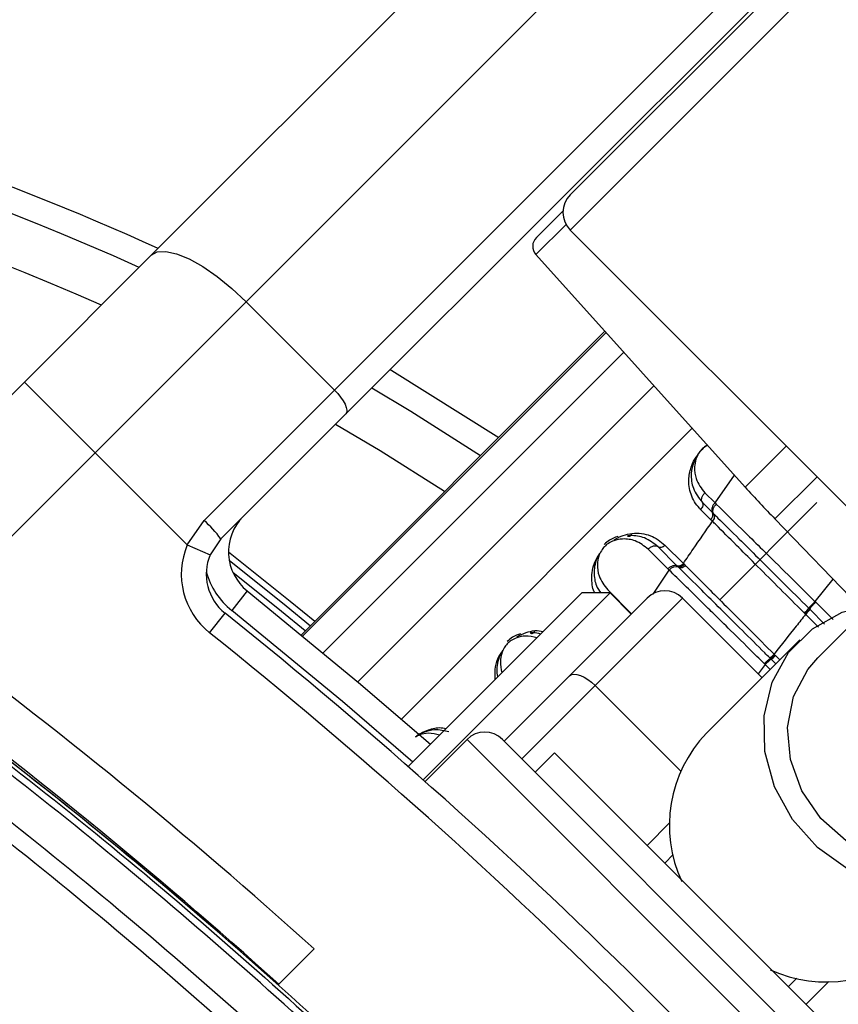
# Model space of a CAD drawing. Header units: millimetres. Extents: x 38476 to 443956, y 24059 to 406945.
# Tile 34 of 75: x 92548 to 94187, y 246036 to 248007. Entities that reach past the tile are written whole.
import ezdxf

# ---------------------------------------------------------------- set-up
doc = ezdxf.new("R2010")
doc.units = ezdxf.units.MM
doc.layers.add('COMPONENT_GEOMETRY', color=7, linetype='Continuous')
doc.styles.add('SLDTEXTSTYLE1', font='TXT', dxfattribs={"width": 0.75})
doc.dimstyles.new('SLDDIMSTYLE0', dxfattribs={"dimtxt": 2500, "dimasz": 165.1, "dimexe": 0, "dimexo": 0.0625, "dimgap": 625, "dimtad": 0, "dimtih": 1, "dimtoh": 1, "dimdec": 0, "dimlfac": 0.02, "dimrnd": 1e-09, "dimzin": 12, "dimdsep": 46, "dimtxsty": 'SLDTEXTSTYLE1', "dimsah": 1, "dimcen": 0.09, "dimadec": 0, "dimazin": 3, "dimtfac": 1, "dimtdec": 0, "dimtofl": 0, "dimtmove": 0, "dimatfit": 3, "dimfxl": 1, "dimfrac": 2, "dimtolj": 1, "dimtzin": 12, "dimarcsym": 0})

# ---------------------------------------------------------------- blocks, each defined once
blk = doc.blocks.new('_D_2')
at = {"layer": 'COMPONENT_GEOMETRY', "color": 7, "ltscale": 50}
for p, q in [((240160.5, 319828.1), (240160.5, 204975.3)), ((68024.7, 220333.8), (68024.7, 204975.3)), ((68024.7, 205134.1), (150398.2, 205134.1)), ((240160.5, 205134.1), (157787, 205134.1))]:
    blk.add_line(p, q, dxfattribs=at)
for points in [[(68024.7, 205134.1), (68189.8, 205108.7), (68189.8, 205159.5)], [(240160.5, 205134.1), (239995.4, 205159.5), (239995.4, 205108.7)]]:
    blk.add_solid(points, dxfattribs=at)
at = {"layer": 'COMPONENT_GEOMETRY', "color": 7, "ltscale": 50, "insert": (150398.2, 206372.4), "char_height": 2500, "attachment_point": 1, "style": 'SLDTEXTSTYLE1'}
blk.add_mtext('3443', dxfattribs=at)

msp = doc.modelspace()

# ---------------------------------------------------------------- linework, layer by layer
at = {"color": 7, "linetype": 'Continuous', "lineweight": 25, "ltscale": 50}
for p, q in [((92811.23, 247535.69), (94310.59, 249035.05)), ((94500.38, 248942), (93001.03, 247442.64)), ((94828.43, 248835.18), (93650.17, 247656.92)), ((93177.8, 247265.87), (94677.16, 248765.22)), ((94700.42, 248717.77), (93201.06, 247218.42)), ((93582.3, 247571.37), (93635.63, 247624.7)), ((93650.17, 247586.21), (94211.24, 247025.15)), ((92557.3, 247281.76), (92811.23, 247535.69)), ((93581.4, 247536.97), (94000.34, 247071.69)), ((93001.03, 247442.64), (92698.72, 247140.34)), ((93177.8, 247265.87), (93001.03, 247442.64)), ((93719.38, 247383.73), (93111.74, 246776.09)), ((92195.81, 246920.27), (92557.3, 247281.76)), ((92557.3, 247281.76), (92698.72, 247140.34)), ((92916.96, 247005.02), (93177.8, 247265.87)), ((93201.06, 247218.42), (92950.66, 246968.01)), ((92698.72, 247140.34), (92348.41, 246790.03)), ((92883.25, 246955.81), (92698.72, 247140.34)), ((93919.51, 247060.37), (93940.09, 247039.78)), ((93931.21, 247006.83), (93911.13, 247026.92)), ((93914.62, 247040.86), (93934.91, 247020.56)), ((93940.09, 247039.78), (93942.38, 247037.53)), ((92883.25, 246955.81), (92916.96, 247005.02)), ((93934.91, 247003.14), (93931.21, 247006.83)), ((93934.91, 247020.56), (93937.12, 247018.36)), ((94059.85, 247007.87), (94229.87, 246831.81)), ((92950.66, 246968.01), (92929.29, 246936.3)), ((92883.25, 246955.81), (92929.29, 246936.3)), ((93845.74, 246907.86), (93806.37, 246947.23)), ((93863.08, 246914.93), (93825.88, 246952.12)), ((93839.82, 246955.61), (93876.63, 246918.8)), ((93848.15, 246905.47), (93845.74, 246907.86)), ((93864.7, 246913.3), (93863.08, 246914.93)), ((93867.06, 246910.96), (93864.7, 246913.31)), ((93876.63, 246918.8), (93878.19, 246917.23)), ((93878.19, 246917.23), (93880.49, 246914.93)), ((94326.34, 246910.39), (94145.66, 246729.71)), ((93003.53, 246863.8), (92972.3, 246824.75)), ((93325.51, 246512.01), (93673.35, 246859.86)), ((93355.58, 246485.51), (93729.92, 246859.86)), ((93648.72, 246693.8), (93804.17, 246849.25)), ((93729.92, 246859.86), (93673.35, 246859.86)), ((93874.88, 246849.25), (93700, 246674.37)), ((93772.35, 246817.43), (93729.92, 246859.86)), ((93874.88, 246849.25), (94033.98, 246690.15)), ((94127.67, 246829.07), (94129.14, 246827.62)), ((94129.13, 246827.63), (94130.15, 246826.61)), ((94140.1, 246842.75), (94141.58, 246841.28)), ((92927.7, 246780.14), (92958.92, 246819.19)), ((94120.29, 246817.82), (94118.87, 246819.25)), ((94121.25, 246816.86), (94120.29, 246817.82)), ((94109.6, 246765.77), (93922.67, 246578.84)), ((94050.77, 246728.51), (94049.73, 246729.55)), ((94058.25, 246737.11), (94059.32, 246736.04)), ((94059.32, 246736.04), (94060.9, 246734.48)), ((94040.39, 246716.38), (94038.78, 246717.98)), ((94052.35, 246726.94), (94050.79, 246728.5)), ((94061.56, 246717.73), (94052.35, 246726.94)), ((93517.79, 246562.87), (93648.72, 246693.8)), ((93443.55, 246566.41), (93359.33, 246482.19)), ((94334.5, 245746.16), (93514.26, 246566.41)), ((93618.55, 246539.89), (93579.66, 246501)), ((93618.55, 246539.89), (94307.98, 245850.46)), ((93856.38, 246335.77), (93839.52, 246318.92)), ((93065.15, 246074.87), (93137.28, 246147.01)), ((93046.84, 246093.87), (93044, 246093.76)), ((93046.47, 246091.55), (93047.86, 246092.94)), ((94087.01, 246071.43), (94103.87, 246088.29))]:
    msp.add_line(p, q, dxfattribs=at)
at = {"color": 8, "linetype": 'Continuous', "lineweight": 25, "ltscale": 50}
for p, q in [((93650.17, 247586.21), (94872.07, 248808.11)), ((93641.79, 247597.35), (93581.4, 247536.97)), ((93719.39, 247383.72), (93111.75, 246776.08)), ((93114.54, 246773.79), (93721.8, 247381.04)), ((93757.14, 247341.79), (93155.37, 246740.03)), ((93817.62, 247274.62), (93224.82, 246681.82)), ((93894.25, 247189.51), (93312, 246607.26)), ((94000.34, 247071.69), (94082.51, 247153.87)), ((93940.09, 247039.78), (93979.08, 247095.31)), ((94144.18, 247092.2), (94059.85, 247007.87)), ((94143.86, 247040.45), (93949.41, 246846)), ((93815.93, 246857.04), (93848.15, 246905.47)), ((94176.03, 246887.57), (94140.1, 246842.75)), ((93725.05, 246865.92), (93772.94, 246818.02)), ((94147.19, 246790.91), (94121.25, 246816.86)), ((94130.15, 246826.61), (94159.32, 246797.43)), ((94060.9, 246734.48), (94069.6, 246725.77)), ((94040.39, 246716.38), (94026.14, 246697.99)), ((94050.3, 246706.47), (94040.39, 246716.38)), ((93700, 246674.37), (93553.15, 246527.52)), ((93700, 246674.37), (93871.27, 246503.1)), ((94334.5, 245675.45), (93443.55, 246566.41)), ((93804.17, 246354.28), (93849.74, 246399.85)), ((94167.94, 246081.65), (94122.37, 246036.08))]:
    msp.add_line(p, q, dxfattribs=at)
at = {"color": 7, "linetype": 'Continuous', "lineweight": 25, "ltscale": 50, "flags": 128}
for points in [[(92811.23, 247535.69), (92823.39, 247542.41), (92840.51, 247543.44), (92861.94, 247538.73), (92886.86, 247528.48), (92914.3, 247513.06), (92943.22, 247493.08), (92972.51, 247469.3), (93001.03, 247442.64)], [(93289.5, 247306.85), (93292.8, 247304.9), (93506.82, 247171.17)], [(93177.8, 247265.87), (93184.47, 247258.74), (93190.41, 247251.42), (93195.41, 247244.19), (93199.26, 247237.32), (93201.82, 247231.09), (93203, 247225.74), (93202.74, 247221.46), (93201.06, 247218.42)], [(93252.97, 247270.32), (93330.89, 247223.7), (93470.73, 247135.08)], [(93398.49, 247062.84), (93269.32, 247144.11), (93179.84, 247197.19)], [(93764.44, 246974.02), (93765.74, 246973.34), (93767.08, 246973.03), (93768.4, 246973.09), (93769.67, 246973.53), (93770.85, 246974.34), (93771.9, 246975.48), (93772.79, 246976.93), (93773.49, 246978.64)], [(92965.97, 246942.15), (93089.15, 246843.31), (93138.5, 246802.85)], [(93003.53, 246863.8), (93226.29, 246680.57), (93370.12, 246556.62)], [(94533.86, 246341.51), (94479.84, 246300.81), (94415.88, 246276), (94346.01, 246268.64), (94274.61, 246279.18), (94206.17, 246306.97), (94144.99, 246350.26), (94094.92, 246406.33), (94059.1, 246471.65), (94039.78, 246542.13), (94038.18, 246613.32), (94054.39, 246680.77), (94087.4, 246740.23), (94135.14, 246787.96), (94194.6, 246820.97), (94251.87, 246835.92)], [(93569.98, 246779.57), (93571.29, 246778.88), (93572.62, 246778.57), (93573.94, 246778.64), (93575.21, 246779.08), (93576.39, 246779.88), (93577.44, 246781.03), (93578.33, 246782.47), (93579.04, 246784.18)], [(94497.8, 246377.57), (94448.63, 246341.45), (94390.04, 246321.08), (94326.39, 246317.95), (94262.39, 246332.3), (94202.8, 246363.06), (94152.02, 246407.96), (94113.83, 246463.67), (94091.06, 246526.04), (94085.4, 246590.47), (94097.26, 246652.16), (94125.78, 246706.54), (94145.66, 246729.71)], [(93648.72, 246693.8), (93652.5, 246696.23), (93657.5, 246697.2), (93663.52, 246696.69), (93670.33, 246694.7), (93677.67, 246691.33), (93685.26, 246686.69), (93692.79, 246680.96), (93700, 246674.37)]]:
    msp.add_lwpolyline(points, dxfattribs=at)
at = {"color": 8, "linetype": 'Continuous', "lineweight": 25, "ltscale": 50, "flags": 128}
for points in [[(92967.34, 246925.41), (93081.39, 246833.79), (93129.78, 246794.13)], [(93119.4, 246783.75), (93072.16, 246822.46), (92974.8, 246900.84)], [(93334.69, 246521.19), (93194, 246642.4), (92972.3, 246824.75)]]:
    msp.add_lwpolyline(points, dxfattribs=at)
at = {"color": 7, "linetype": 'Continuous', "lineweight": 25, "ltscale": 2500}
for centre, radius, start, end in [((90724.72, 242956.63), 5050, 90, 24.57323), ((90724.72, 242956.63), 5050, 65.42677, 90), ((90724.72, 242956.63), 5000, 65.6403, 24.3597), ((90724.72, 242956.63), 4900, 66.0814, 23.9186), ((93685.53, 247621.57), 50, 135, 225), ((93599.98, 247553.7), 25, 135, 222), ((95858.2, 248744.52), 2500, 222, 224), ((93950.66, 247026.63), 16.88, 128.77682, 201.05829), ((92736.11, 246806.54), 268.52, 36.96611, 47.66233), ((93065.97, 246941.91), 100, 135, 231.35649), ((93923.66, 247016.23), 12.06, 308.77682, 21.05829), ((93021.37, 246897.3), 150, 157.04166, 231.35649), ((93021.37, 246897.3), 100, 157.04166, 231.35649), ((93861.45, 246895), 16.92, 70.61759, 141.79022), ((93867.15, 246926.33), 12.11, 250.32812, 321.56274), ((93870.99, 246922.38), 12.08, 251.04079, 321.883), ((86393.69, 238625.6), 10000, 46.719131, 55.490831), ((86393.69, 238625.6), 10000, 49.147412, 55.490831), ((93839.52, 246813.9), 50, 45, 135), ((94066.26, 246875.26), 76.84, 313.20123, 323.05155), ((94221.74, 246756.07), 119.07, 133.28304, 142.18478), ((86464.4, 238696.31), 10400, 38.643507, 51.356493), ((94062.53, 246879.37), 85.77, 313.21149, 322.03687), ((86369.59, 238649.79), 10100, 47.927635, 53.703556), ((86464.4, 238696.31), 10350, 38.643507, 51.356493), ((94018.27, 246773.59), 54.12, 305.53807, 317.6216), ((94020.75, 246771.34), 54.5, 305.43264, 317.43283), ((86369.59, 238649.79), 10000, 47.956937, 53.703556), ((94096.56, 246664.79), 76.27, 125.42762, 137.43389), ((90724.72, 242956.63), 3750, 91.69334, 358.30666), ((90724.72, 242956.63), 3745.57, 91.6649, 358.3351), ((90724.72, 242956.63), 3695.6, 92.38945, 357.61055), ((93478.9, 246531.05), 50, 45, 135), ((94116.17, 246394.12), 267.52, 136.33172, 204.78356), ((94161.85, 246350.29), 269.37, 245.48404, 313.40068)]:
    msp.add_arc(centre, radius, start, end, dxfattribs=at)
at = {"color": 8, "linetype": 'Continuous', "lineweight": 25, "ltscale": 2500}
msp.add_arc((93065.97, 246941.91), 150, 195.5484, 231.35649, dxfattribs=at)
at = {"color": 7, "linetype": 'Continuous', "lineweight": 25, "ltscale": 50}
for points, knots in [([(93924.71, 247155.69), (93921.01, 247152.97), (93913.11, 247147.15), (93903.49, 247134.77), (93895.21, 247118.19), (93890.77, 247094.96), (93894.91, 247066.26), (93907.72, 247049.75), (93914.62, 247040.86)], [0, 0, 0, 0, 0.0856429, 0.1828338, 0.2846799, 0.450859, 0.7040021, 1, 1, 1, 1]), ([(93911.13, 247026.92), (93910.3, 247027.77), (93901.9, 247036.41), (93890.43, 247055.8), (93885.6, 247085.59), (93891.66, 247111.54), (93898.13, 247126.66), (93902.68, 247132.2), (93903.04, 247132.63)], [0, 0, 0, 0, 0.0340925, 0.3459942, 0.6468263, 0.8540836, 0.9886855, 1, 1, 1, 1]), ([(93914.62, 247040.86), (93914.19, 247041.71), (93913.03, 247044.06), (93912.97, 247048.98), (93915.04, 247055.11), (93918.02, 247058.62), (93919.51, 247060.37)], [0, 0, 0, 0, 0.1610925, 0.4407283, 0.7203642, 1, 1, 1, 1]), ([(93937.12, 247018.36), (93936.73, 247019.18), (93935.65, 247021.45), (93935.72, 247026.25), (93937.89, 247032.28), (93940.89, 247035.77), (93942.39, 247037.52)], [0, 0, 0, 0, 0.1609958, 0.4406638, 0.7203319, 1, 1, 1, 1]), ([(93942.38, 247037.53), (93961.33, 247018.93), (93990.13, 246990.68), (94055.82, 246926.01), (94104.2, 246878.21), (94140.1, 246842.75)], [0, 0, 0, 0, 0.3318629, 0.5042378, 1, 1, 1, 1]), ([(93937.12, 247018.35), (93937.66, 247017.27), (93938.72, 247015.1), (93938.64, 247011.03), (93937.43, 247006.83), (93935.76, 247004.37), (93934.92, 247003.14)], [0, 0, 0, 0, 0.250067, 0.5000787, 0.75005, 1, 1, 1, 1]), ([(93937.13, 247018.35), (93940.04, 247015.46), (93955.9, 246999.74), (93984.95, 246970.91), (94044.09, 246912.19), (94092.93, 246863.62), (94127.67, 246829.07)], [0, 0, 0, 0, 0.0556846, 0.3031377, 0.5042301, 1, 1, 1, 1]), ([(93876.63, 246918.8), (93883.14, 246928.29), (93902.46, 246956.47), (93921.97, 246984.52), (93934.92, 247003.14)], [0, 0, 0, 0, 0.3365258, 1, 1, 1, 1]), ([(94118.87, 246819.25), (94116.27, 246821.85), (94082.35, 246855.75), (94035.1, 246902.97), (93979.85, 246958.21), (93952.21, 246985.86), (93937.26, 247000.8), (93934.92, 247003.14)], [0, 0, 0, 0, 0.0384214, 0.5011378, 0.7040542, 0.9536192, 1, 1, 1, 1]), ([(93806.37, 246947.23), (93798.11, 246953.64), (93783.37, 246965.07), (93758.5, 246968.89), (93739.6, 246965.75), (93727.02, 246959.79), (93718.23, 246952.56), (93711.43, 246943.45), (93706.27, 246931.38), (93703.6, 246913.87), (93706.99, 246889.47), (93718.31, 246874.7), (93725.05, 246865.92)], [0, 0, 0, 0, 0.1815485, 0.3237951, 0.4088504, 0.462296, 0.5041852, 0.5459836, 0.6005596, 0.6773038, 0.8079076, 1, 1, 1, 1]), ([(93745.26, 246972.51), (93739.56, 246970.6), (93729.78, 246967.32), (93721.56, 246959.94), (93718.13, 246956.87)], [0, 0, 0, 0, 0.582959, 1, 1, 1, 1]), ([(93737.91, 246966.33), (93744.08, 246969.56), (93756.14, 246975.87), (93767.8, 246977.73), (93773.49, 246978.64)], [0, 0, 0, 0, 0.5118667, 1, 1, 1, 1]), ([(93825.88, 246952.12), (93817.27, 246958.84), (93801.41, 246971.22), (93778.54, 246975.13), (93766.33, 246974.17), (93764.44, 246974.02)], [0, 0, 0, 0, 0.50068846, 0.92278647, 1, 1, 1, 1]), ([(93773.49, 246978.64), (93773.63, 246978.65), (93786.97, 246980.14), (93812.22, 246977.13), (93830.64, 246962.78), (93839.82, 246955.61)], [0, 0, 0, 0, 0.0050355, 0.5036009, 1, 1, 1, 1]), ([(93825.88, 246952.12), (93825.02, 246952.55), (93822.68, 246953.71), (93817.76, 246953.77), (93811.63, 246951.7), (93808.12, 246948.72), (93806.37, 246947.23)], [0, 0, 0, 0, 0.1610925, 0.4407283, 0.7203642, 1, 1, 1, 1]), ([(93708.64, 246938.71), (93707.79, 246937.22), (93703.62, 246930), (93697.27, 246911.59), (93697.6, 246891.48), (93702.12, 246872.36), (93708.13, 246864.42), (93711.59, 246859.86)], [0, 0, 0, 0, 0.0502474, 0.244096, 0.6053171, 0.7727698, 1, 1, 1, 1]), ([(93864.7, 246913.3), (93863.89, 246913.68), (93861.68, 246914.71), (93856.95, 246914.58), (93850.97, 246912.36), (93847.49, 246909.36), (93845.74, 246907.86)], [0, 0, 0, 0, 0.1612107, 0.4408071, 0.7204036, 1, 1, 1, 1]), ([(93864.7, 246913.3), (93865.63, 246912.93), (93867.49, 246912.18), (93871.11, 246912.69), (93874.89, 246914.33), (93877.09, 246916.26), (93878.19, 246917.23)], [0, 0, 0, 0, 0.2499992, 0.4999989, 0.7499992, 1, 1, 1, 1]), ([(94049.73, 246729.55), (94046.3, 246732.97), (94012.73, 246766.35), (93965.59, 246813.19), (93908.4, 246869.97), (93882.08, 246896.07), (93867.06, 246910.96)], [0, 0, 0, 0, 0.0516718, 0.5050665, 0.7175116, 1, 1, 1, 1]), ([(93880.49, 246914.93), (93881.54, 246913.88), (93895.61, 246899.81), (93922.23, 246873.18), (93979.29, 246816.11), (94025.64, 246769.74), (94058.25, 246737.11)], [0, 0, 0, 0, 0.0211947, 0.2829692, 0.4955856, 1, 1, 1, 1]), ([(94038.78, 246717.98), (94033.84, 246722.85), (94011.02, 246745.36), (93976.04, 246779.83), (93938.69, 246816.57), (93895.99, 246858.56), (93868.45, 246885.56), (93848.15, 246905.47)], [0, 0, 0, 0, 0.0710594, 0.3287073, 0.5085944, 0.6378248, 1, 1, 1, 1]), ([(94616.95, 244279.41), (94492.55, 244453.39), (94243.23, 244802.08), (93820.42, 245301.57), (93360.02, 245782.28), (92858.55, 246237.47), (92416.92, 246589.34), (92139.63, 246784.14), (92047.5, 246848.86)], [0, 0, 0, 0, 0.1755604, 0.3518528, 0.5368031, 0.7217545, 0.9075627, 1, 1, 1, 1]), ([(92055.33, 246860.48), (92147.58, 246795.66), (92424.85, 246600.86), (92867.11, 246248.45), (93369.38, 245792.66), (93830.51, 245311.19), (94253.96, 244810.99), (94503.69, 244461.83), (94628.56, 244287.26)], [0, 0, 0, 0, 0.0924369, 0.2778181, 0.4631993, 0.6481528, 0.8240764, 1, 1, 1, 1]), ([(94141.58, 246841.28), (94139.95, 246839.65), (94136.69, 246836.38), (94132.52, 246831.88), (94130.01, 246828.94), (94129.36, 246827.98), (94129.13, 246827.63)], [0, 0, 0, 0, 0.2796213, 0.5592427, 0.838864, 1, 1, 1, 1]), ([(94121.25, 246816.86), (94114.99, 246808.97), (94093.92, 246782.44), (94072.98, 246755.82), (94058.25, 246737.11)], [0, 0, 0, 0, 0.2971589, 1, 1, 1, 1]), ([(92005.58, 246787.33), (92097.73, 246722.63), (92374.23, 246528.49), (92815.84, 246176.52), (93317, 245720.88), (93773.85, 245242.34), (94189.83, 244749.31), (94433.55, 244408.1), (94555.42, 244237.49)], [0, 0, 0, 0, 0.0931497, 0.2795282, 0.4667872, 0.6531645, 0.8265821, 1, 1, 1, 1]), ([(93550.8, 246778.06), (93545.1, 246776.14), (93535.32, 246772.86), (93527.11, 246765.49), (93523.68, 246762.41)], [0, 0, 0, 0, 0.582959, 1, 1, 1, 1]), ([(93543.46, 246771.88), (93549.63, 246775.1), (93561.68, 246781.41), (93573.35, 246783.27), (93579.04, 246784.18)], [0, 0, 0, 0, 0.5118667, 1, 1, 1, 1]), ([(93590.91, 246777.41), (93585.98, 246778.71), (93579.37, 246780.44), (93571.88, 246779.74), (93569.98, 246779.57)], [0, 0, 0, 0, 0.7460781, 1, 1, 1, 1]), ([(94526.61, 244217.78), (94405.2, 244387.79), (94162.39, 244727.82), (93747.92, 245219.13), (93293.43, 245695.21), (92794.12, 246149.28), (92354.11, 246500.04), (92077.69, 246694.06), (91985.87, 246758.52)], [0, 0, 0, 0, 0.173418, 0.3468357, 0.5332126, 0.7195901, 0.9068493, 1, 1, 1, 1]), ([(93514.19, 246744.25), (93513.33, 246742.76), (93509.16, 246735.54), (93503.03, 246717.25), (93502.22, 246700.9), (93504.76, 246691.65), (93504.84, 246691.35)], [0, 0, 0, 0, 0.0813688, 0.39528, 0.9802281, 1, 1, 1, 1]), ([(94050.79, 246728.5), (94050.59, 246728.43), (94050.04, 246728.22), (94047.68, 246726.35), (94043.63, 246722.73), (94040.39, 246719.57), (94038.77, 246717.99)], [0, 0, 0, 0, 0.1610229, 0.4406819, 0.720341, 1, 1, 1, 1]), ([(93407.29, 246581.6), (93397.96, 246583.78), (93382.27, 246587.44), (93359.52, 246582.21), (93346.05, 246576.36), (93340.94, 246572.08), (93340.05, 246571.33)], [0, 0, 0, 0, 0.4569207, 0.7678674, 0.9591521, 1, 1, 1, 1])]:
    msp.add_open_spline(points, degree=3, knots=knots, dxfattribs=at)
at = {"color": 8, "linetype": 'Continuous', "lineweight": 25, "ltscale": 50}
for points, knots in [([(93925.02, 247155.34), (93923.61, 247154.71), (93919.32, 247152.77), (93912.7, 247146.92), (93905.88, 247137.94), (93900.73, 247125.82), (93898.05, 247108.33), (93901.45, 247083.92), (93912.77, 247069.16), (93919.51, 247060.37)], [0, 0, 0, 0, 0.0365134, 0.1115728, 0.1864693, 0.2842615, 0.4217758, 0.6557987, 1, 1, 1, 1]), ([(93699.31, 246859.86), (93698.8, 246860.63), (93695.77, 246865.14), (93693.19, 246881.29), (93692.56, 246903.48), (93700.16, 246924.44), (93705.14, 246932.96), (93706.2, 246934.77)], [0, 0, 0, 0, 0.04073777, 0.23963878, 0.68081472, 0.9323199, 1, 1, 1, 1]), ([(94141.58, 246841.28), (94145.1, 246837.75), (94156.67, 246826.18), (94168.26, 246814.6), (94176.31, 246806.55)], [0, 0, 0, 0, 0.3046979, 1, 1, 1, 1]), ([(93583.21, 246769.71), (93575.73, 246771.55), (93563.33, 246774.59), (93545.13, 246771.25), (93532.57, 246765.34), (93523.78, 246758.1), (93516.97, 246748.99), (93511.85, 246736.94), (93508.94, 246719.4), (93511.67, 246707.4), (93513.38, 246699.88)], [0, 0, 0, 0, 0.211131, 0.350207, 0.4375974, 0.5060916, 0.5744372, 0.6636759, 0.7891624, 1, 1, 1, 1]), ([(93579.04, 246784.18), (93579.17, 246784.2), (93585.19, 246784.88), (93590.53, 246783.56), (93595.76, 246782.27)], [0, 0, 0, 0, 0.02220334, 1, 1, 1, 1]), ([(93500.03, 246686.53), (93499.47, 246695.62), (93498.53, 246710.89), (93505.72, 246729.99), (93510.69, 246738.51), (93511.74, 246740.32)], [0, 0, 0, 0, 0.5369086, 0.901806, 1, 1, 1, 1]), ([(93388.75, 246575.25), (93381.29, 246577.02), (93368.91, 246579.95), (93351.5, 246577.33), (93342.92, 246572.72), (93340.15, 246571.24)], [0, 0, 0, 0, 0.50708679, 0.84126423, 1, 1, 1, 1]), ([(93340.46, 246570.97), (93342.37, 246572.6), (93349.34, 246578.56), (93365.87, 246586.05), (93385.32, 246591.45), (93397.24, 246589.2), (93401.82, 246588.33)], [0, 0, 0, 0, 0.0974362, 0.3557539, 0.7519413, 1, 1, 1, 1])]:
    msp.add_open_spline(points, degree=3, knots=knots, dxfattribs=at)
at = {"color": 7, "linetype": 'Continuous', "lineweight": 25, "ltscale": 50}
for points in [[(93914.62, 247040.86), (93915.05, 247039.87), (93915.92, 247037.89), (93915.54, 247034.12), (93914.01, 247030.25), (93912.09, 247028.03), (93911.13, 247026.92)], [(93825.88, 246952.12), (93826.87, 246951.69), (93828.85, 246950.82), (93832.62, 246951.2), (93836.49, 246952.73), (93838.71, 246954.65), (93839.82, 246955.61)], [(94120.29, 246817.82), (94121.33, 246818.87), (94123.4, 246820.95), (94126.13, 246823.9), (94128.25, 246826.33), (94128.84, 246827.19), (94129.14, 246827.62)], [(94050.79, 246728.5), (94051.04, 246728.62), (94051.54, 246728.88), (94053.56, 246730.58), (94056.22, 246733.02), (94058.28, 246735.05), (94059.31, 246736.06)]]:
    msp.add_open_spline(points, degree=3, dxfattribs=at)

# ---------------------------------------------------------------- dimensions: what is measured, and where the dimension line sits
at = {"layer": 'COMPONENT_GEOMETRY', "color": 7, "ltscale": 50}
dim = msp.add_linear_dim(base=(68024.72, 205134.08), p1=(240160.49, 319891.58), p2=(68024.72, 220397.34), dimstyle='SLDDIMSTYLE0', dxfattribs=at)
dim.commit()
dim.dimension.update_dxf_attribs({"geometry": '_D_2', "text_midpoint": (154092.6, 205134.08), "dimtype": 160})

doc.saveas('drawing.dxf')
